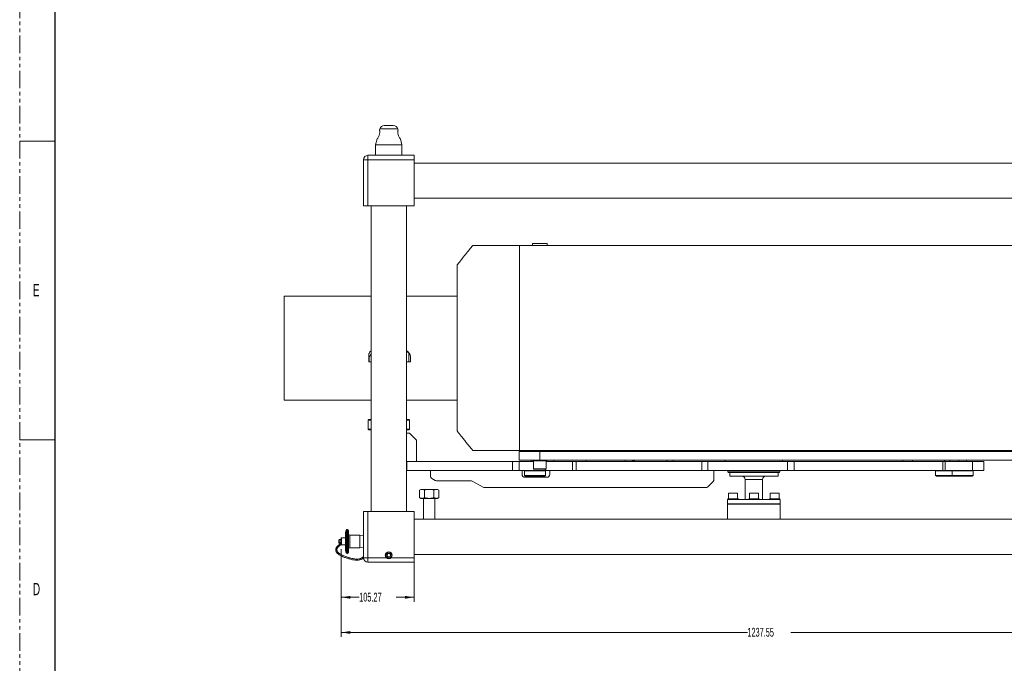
# Model space of a CAD drawing. Header units: millimetres. Extents: x 0 to 1118, y 0 to 864.
# Tile 3 of 22: x 0 to 356, y 351 to 584. Entities that reach past the tile are written whole.
import ezdxf

# ---------------------------------------------------------------- set-up
doc = ezdxf.new("R2010")
doc.units = ezdxf.units.MM
doc.linetypes.add('PHANTOM', pattern=[12.7, 6.35, -1.27, 1.27, -1.27, 1.27, -1.27])
doc.styles.add('SLDTEXTSTYLE0', font='TXT', dxfattribs={"width": 0.6})
doc.styles.add('SLDTEXTSTYLE3', font='TXT', dxfattribs={"width": 0.605})
doc.dimstyles.new('SLDDIMSTYLE1', dxfattribs={"dimtxt": 3.175, "dimasz": 3.302, "dimexe": 0, "dimexo": 0.0625, "dimgap": 0.79375, "dimtad": 0, "dimtih": 1, "dimtoh": 1, "dimlfac": 4, "dimrnd": 1e-09, "dimzin": 12, "dimdsep": 46, "dimtxsty": 'SLDTEXTSTYLE3', "dimsah": 1, "dimcen": 0.09, "dimadec": 0, "dimazin": 3, "dimtfac": 1, "dimtofl": 0, "dimtmove": 0, "dimatfit": 3, "dimfxl": 1, "dimfrac": 2, "dimtolj": 1, "dimtzin": 12, "dimarcsym": 0})

# ---------------------------------------------------------------- blocks, each defined once
blk = doc.blocks.new('_D_2')
at = {"color": 7, "linetype": 'Continuous', "lineweight": 0}
for p, q in [((116.23, 392.34), (116.23, 360.59)), ((425.61, 392.34), (425.61, 360.59)), ((116.23, 362.19), (263.04, 362.19)), ((425.61, 362.19), (278.8, 362.19))]:
    blk.add_line(p, q, dxfattribs=at)
for points in [[(116.23, 362.19), (119.53, 361.68), (119.53, 362.69)], [(425.61, 362.19), (422.31, 362.69), (422.31, 361.68)]]:
    blk.add_solid(points, dxfattribs=at)
at = {"color": 7, "linetype": 'Continuous', "lineweight": 0, "insert": (263.04, 363.84), "char_height": 3.175, "attachment_point": 1, "style": 'SLDTEXTSTYLE3'}
blk.add_mtext('1237.55', dxfattribs=at)
blk = doc.blocks.new('_D_3')
at = {"color": 7, "linetype": 'Continuous', "lineweight": 0}
for p, q in [((116.23, 392.34), (116.23, 373.29)), ((142.54, 387.57), (142.54, 373.29)), ((116.23, 374.89), (122.71, 374.89)), ((142.54, 374.89), (136.05, 374.89))]:
    blk.add_line(p, q, dxfattribs=at)
for points in [[(116.23, 374.89), (119.53, 374.38), (119.53, 375.39)], [(142.54, 374.89), (139.24, 375.39), (139.24, 374.38)]]:
    blk.add_solid(points, dxfattribs=at)
at = {"color": 7, "linetype": 'Continuous', "lineweight": 0, "insert": (122.71, 376.54), "char_height": 3.175, "attachment_point": 1, "style": 'SLDTEXTSTYLE3'}
blk.add_mtext('105.27', dxfattribs=at)

msp = doc.modelspace()

# ---------------------------------------------------------------- linework, layer by layer
at = {"color": 7, "linetype": 'PHANTOM', "lineweight": 0}
msp.add_line((0, 0), (0, 863.6), dxfattribs=at)
at = {"color": 7, "linetype": 'Continuous', "lineweight": 30}
msp.add_line((12.7, 838.2), (12.7, 25.4), dxfattribs=at)
at = {"color": 7, "linetype": 'Continuous', "lineweight": 15}
for p, q in [((131.7788, 545.3368), (133.4187, 545.3368)), ((133.4187, 545.3368), (135.0587, 545.3368)), ((130.2092, 544.1323), (130.0845, 543.6669)), ((136.7478, 543.6862), (136.6283, 544.1323)), ((129.2344, 540.4944), (128.6562, 538.3368)), ((128.6562, 538.3368), (128.6562, 534.5868)), ((128.6562, 538.3368), (138.1812, 538.3368)), ((138.1812, 538.3368), (137.6008, 540.5028)), ((138.1812, 534.5868), (138.1812, 538.3368)), ((125.8812, 532.9993), (125.8812, 534.5868)), ((125.8812, 534.5868), (142.5437, 534.5868)), ((142.5437, 534.5868), (142.5437, 532.9993)), ((124.2937, 516.3368), (124.2937, 532.9993)), ((125.8812, 532.9993), (124.2937, 532.9993)), ((125.8812, 532.9993), (125.8812, 516.3368)), ((142.5437, 532.9993), (125.8812, 532.9993)), ((142.5437, 532.9993), (142.5437, 516.3368)), ((399.2937, 531.8118), (142.5437, 531.8118)), ((125.8812, 516.3368), (124.2937, 516.3368)), ((142.5437, 516.3368), (125.8812, 516.3368)), ((127.0687, 516.3368), (127.0687, 405.8368)), ((139.7687, 405.8368), (139.7687, 516.3368)), ((142.5437, 519.1118), (399.2937, 519.1118)), ((180.6437, 427.9805), (180.6437, 501.9805)), ((180.6437, 501.9805), (391.6437, 501.9805)), ((185.3812, 502.7305), (185.3812, 501.9805)), ((185.3812, 502.7305), (190.6562, 502.7305)), ((190.6562, 501.9805), (190.6562, 502.7305)), ((158.1437, 464.9805), (158.1437, 494.9805)), ((127.0687, 483.6608), (95.6437, 483.6608)), ((95.6437, 464.9108), (95.6437, 483.6608)), ((158.1437, 483.6608), (139.7687, 483.6608)), ((95.6437, 446.1608), (95.6437, 464.9108)), ((126.3718, 463.1741), (126.4205, 463.251)), ((140.6456, 463.1741), (140.6456, 459.9555)), ((158.1437, 464.9805), (158.1437, 434.9805)), ((126.1748, 462.3948), (126.1748, 462.3932)), ((126.1748, 462.3932), (126.1748, 459.955)), ((126.3369, 461.7681), (126.3104, 461.7681)), ((126.3104, 459.9555), (126.3104, 461.7681)), ((126.3104, 459.9555), (126.3369, 459.9555)), ((126.3369, 461.7681), (126.3369, 459.9555)), ((141.2937, 459.9993), (141.2937, 461.7681)), ((141.2937, 459.9555), (141.2937, 461.7681)), ((141.2937, 459.955), (141.2937, 459.9993)), ((95.6437, 446.1608), (127.0687, 446.1608)), ((139.7687, 446.1608), (158.1437, 446.1608)), ((126.1687, 439.1305), (125.9187, 438.8805)), ((125.9187, 438.8805), (125.9187, 435.6305)), ((127.0687, 438.8805), (125.9187, 438.8805)), ((126.1687, 439.1305), (127.0687, 439.1305)), ((139.7687, 439.1305), (140.6687, 439.1305)), ((140.9187, 438.8805), (139.7687, 438.8805)), ((140.9187, 438.8805), (140.6687, 439.1305)), ((140.9187, 435.6305), (140.9187, 438.8805)), ((125.9187, 435.6305), (126.1687, 435.3805)), ((125.9187, 435.6305), (127.0687, 435.6305)), ((127.0687, 435.3805), (126.1687, 435.3805)), ((139.7687, 435.6305), (140.9187, 435.6305)), ((140.6687, 435.3805), (139.7687, 435.3805)), ((140.6687, 435.3805), (140.9187, 435.6305)), ((140.9187, 434.1805), (139.7687, 434.1805)), ((143.4187, 431.6805), (140.9187, 434.1805)), ((143.4187, 423.9305), (143.4187, 431.6805)), ((180.5187, 424.4305), (180.5187, 427.6055)), ((180.5187, 427.6055), (188.0187, 427.6055)), ((180.6437, 427.9805), (391.6437, 427.9805)), ((185.3812, 427.9805), (185.3812, 427.6055)), ((188.0187, 427.6055), (188.0187, 424.4305)), ((188.0187, 427.6055), (384.2687, 427.6055)), ((190.6562, 427.6055), (190.6562, 427.9805)), ((196.0661, 427.9805), (196.1041, 427.6055)), ((197.2513, 427.6055), (197.2513, 427.9805)), ((201.2513, 427.9805), (201.2513, 427.6055)), ((209.5513, 427.9805), (209.5513, 427.6055)), ((209.7215, 427.6055), (209.7215, 427.9805)), ((209.8034, 427.6055), (209.8034, 427.9805)), ((209.9263, 427.6055), (209.9263, 427.9805)), ((210.3013, 427.6805), (210.3013, 427.9805)), ((210.3013, 427.6805), (210.3763, 427.6055)), ((210.3013, 427.6055), (210.3013, 427.6805)), ((210.5513, 427.9805), (210.5513, 427.6055)), ((221.4612, 427.6055), (221.4612, 427.9805)), ((221.7112, 427.9805), (221.7112, 427.6055)), ((224.9612, 427.6055), (224.9612, 427.9805)), ((225.2112, 427.9805), (225.2112, 427.6055)), ((226.1612, 427.6055), (226.1612, 427.9805)), ((236.1612, 427.6055), (236.1612, 427.9805)), ((247.8687, 427.6055), (247.8687, 427.9805)), ((258.1187, 427.9805), (258.1187, 427.6055)), ((270.1687, 427.6055), (270.1687, 427.9805)), ((272.6687, 427.9805), (272.6687, 427.6055)), ((273.0437, 427.9805), (273.0437, 427.6055)), ((273.1062, 427.9805), (273.1062, 427.6055)), ((273.1312, 427.9805), (273.1312, 427.6055)), ((273.4062, 427.6055), (273.4062, 427.9805)), ((273.6437, 427.6055), (273.6437, 427.9805)), ((273.8937, 427.9805), (273.8937, 427.6055)), ((139.7687, 423.9305), (143.4187, 423.9305)), ((139.7687, 423.9305), (139.9187, 423.9305)), ((139.9187, 423.9305), (139.9187, 420.7555)), ((139.9187, 423.9305), (178.0824, 423.9305)), ((178.0824, 420.7555), (178.0824, 423.9305)), ((178.0824, 423.9305), (180.5452, 423.9305)), ((188.0187, 424.4305), (180.5187, 424.4305)), ((180.5452, 423.9305), (180.5452, 420.7555)), ((180.5452, 423.9305), (185.7687, 423.9305)), ((184.8937, 424.4305), (184.8937, 423.9305)), ((185.4562, 424.4305), (185.4562, 424.1805)), ((188.0187, 424.1805), (185.4562, 424.1805)), ((185.7687, 424.1805), (185.7687, 421.3305)), ((188.0187, 424.4305), (384.2687, 424.4305)), ((190.5812, 424.1805), (188.0187, 424.1805)), ((190.2687, 421.3305), (190.2687, 424.1805)), ((190.2687, 423.9305), (199.7995, 423.9305)), ((190.5812, 424.1805), (190.5812, 424.4305)), ((193.0187, 424.4305), (193.0187, 423.9305)), ((199.7995, 420.7555), (199.7995, 423.9305)), ((199.7995, 423.9305), (201.0959, 423.9305)), ((201.0959, 423.9305), (201.0959, 420.7555)), ((201.0959, 423.9305), (246.5255, 423.9305)), ((204.7687, 423.9305), (204.7687, 424.4305)), ((218.8126, 424.4305), (218.8126, 423.9305)), ((221.5626, 423.9305), (221.5626, 424.4305)), ((221.7112, 424.4305), (221.7112, 423.9305)), ((222.2042, 424.4305), (222.2042, 423.9305)), ((233.9542, 423.9305), (233.9542, 424.4305)), ((236.1612, 424.4305), (236.1612, 423.9305)), ((246.5255, 420.7555), (246.5255, 423.9305)), ((246.5255, 423.9305), (248.7453, 423.9305)), ((248.7453, 423.9305), (248.7453, 420.7555)), ((248.7453, 423.9305), (277.5515, 423.9305)), ((255.0187, 424.4305), (255.0187, 423.9305)), ((275.7687, 423.9305), (275.7687, 424.4305)), ((277.5515, 420.7555), (277.5515, 423.9305)), ((277.5515, 423.9305), (279.8995, 423.9305)), ((279.8995, 423.9305), (279.8995, 420.7555)), ((279.8995, 423.9305), (333.6991, 423.9305)), ((319.1741, 424.4305), (319.1741, 423.9305)), ((322.6908, 424.4305), (322.6908, 423.9305)), ((333.6991, 420.7555), (333.6991, 423.9305)), ((333.6991, 423.9305), (334.5662, 423.9305)), ((334.4408, 423.9305), (334.4408, 424.4305)), ((334.5662, 423.9305), (334.5662, 420.7555)), ((334.5662, 423.9305), (344.4458, 423.9305)), ((336.2212, 423.9305), (336.2212, 424.4305)), ((339.4712, 424.4305), (339.4712, 423.9305)), ((342.2212, 423.9305), (342.2212, 424.4305)), ((344.4458, 423.9305), (344.4458, 420.7555)), ((344.4458, 423.9305), (348.5121, 423.9305)), ((348.5121, 423.9305), (348.5121, 420.7555)), ((348.5121, 423.9305), (348.5644, 423.9305)), ((348.5644, 420.7555), (348.5644, 423.9305)), ((139.9187, 420.7555), (139.7687, 420.7555)), ((139.9187, 420.7555), (178.0824, 420.7555)), ((178.0824, 420.7555), (148.4562, 420.7555)), ((148.4562, 420.7555), (148.4562, 418.7376)), ((180.5452, 420.7555), (178.0824, 420.7555)), ((180.5452, 420.7555), (189.9431, 420.7555)), ((181.5812, 420.7555), (181.5812, 419.2555)), ((182.3312, 420.7555), (182.3312, 420.593)), ((182.3312, 420.593), (186.2687, 420.593)), ((182.5187, 420.593), (182.5187, 418.943)), ((186.2687, 420.593), (190.2062, 420.593)), ((189.9431, 420.7555), (199.7995, 420.7555)), ((190.0187, 418.943), (190.0187, 420.593)), ((190.2062, 420.593), (190.2062, 420.7555)), ((191.5812, 419.2555), (191.5812, 420.7555)), ((246.5255, 420.7555), (199.7995, 420.7555)), ((201.0959, 420.7555), (199.7995, 420.7555)), ((201.0959, 420.7555), (246.5255, 420.7555)), ((248.7453, 420.7555), (246.5255, 420.7555)), ((248.7453, 420.7555), (277.5515, 420.7555)), ((250.9562, 417.4197), (250.9562, 420.7555)), ((256.0187, 420.7555), (256.0187, 420.2305)), ((256.0187, 420.2305), (256.1919, 419.9305)), ((256.0187, 420.2305), (274.7687, 420.2305)), ((274.5955, 419.9305), (274.7687, 420.2305)), ((274.7687, 420.2305), (274.7687, 420.7555)), ((279.8995, 420.7555), (277.5515, 420.7555)), ((279.8995, 420.7555), (333.6991, 420.7555)), ((330.9087, 420.7555), (330.9087, 420.593)), ((330.9087, 420.593), (334.8462, 420.593)), ((331.0962, 420.593), (331.0962, 418.943)), ((334.5662, 420.7555), (333.6991, 420.7555)), ((334.5662, 420.7555), (344.4458, 420.7555)), ((334.8462, 420.593), (336.9087, 420.593)), ((336.9087, 420.7555), (336.9087, 420.593)), ((336.9087, 420.593), (340.8462, 420.593)), ((337.0962, 420.593), (337.0962, 418.943)), ((340.8462, 420.593), (344.7837, 420.593)), ((344.4458, 420.7555), (348.5121, 420.7555)), ((344.5962, 418.943), (344.5962, 420.593)), ((344.7837, 420.593), (344.7837, 420.7555)), ((348.5121, 420.7555), (348.5644, 420.7555)), ((148.9562, 417.8715), (150.2242, 417.1395)), ((163.1082, 417.0055), (150.7242, 417.0055)), ((167.4742, 414.6395), (163.6082, 416.8715)), ((182.5187, 418.943), (182.7687, 418.693)), ((182.5187, 418.943), (190.0187, 418.943)), ((182.5812, 418.2555), (190.5812, 418.2555)), ((189.7687, 418.693), (182.7687, 418.693)), ((189.7687, 418.693), (190.0187, 418.943)), ((248.7491, 414.7984), (250.6633, 416.7126)), ((274.5955, 419.9305), (256.1919, 419.9305)), ((256.6437, 419.9305), (256.6437, 418.6805)), ((274.1437, 418.6805), (256.6437, 418.6805)), ((262.2687, 417.4305), (262.2687, 410.2618)), ((268.5187, 410.2618), (268.5187, 417.4305)), ((274.1437, 418.6805), (274.1437, 419.9305)), ((331.0962, 418.943), (331.3462, 418.693)), ((331.0962, 418.943), (337.0962, 418.943)), ((337.3462, 418.693), (331.3462, 418.693)), ((337.0962, 418.943), (337.3462, 418.693)), ((337.0962, 418.943), (344.5962, 418.943)), ((344.3462, 418.693), (337.3462, 418.693)), ((344.3462, 418.693), (344.5962, 418.943)), ((145.0089, 413.8743), (144.5448, 413.6063)), ((144.5448, 410.8922), (144.5448, 413.6063)), ((145.0089, 413.8743), (145.4108, 413.8743)), ((145.4108, 413.8743), (148.0089, 413.8743)), ((146.2768, 413.6063), (146.2768, 410.8922)), ((148.0089, 413.8743), (150.6069, 413.8743)), ((149.7409, 410.8922), (149.7409, 413.6063)), ((150.6069, 413.8743), (151.0089, 413.8743)), ((151.473, 413.6063), (151.0089, 413.8743)), ((151.473, 410.8922), (151.473, 413.6063)), ((167.9742, 414.5055), (248.042, 414.5055)), ((144.5448, 410.8922), (145.0089, 410.6243)), ((145.0089, 410.6243), (145.4108, 410.6243)), ((145.4108, 410.6243), (148.0089, 410.6243)), ((146.0089, 410.6243), (146.0089, 403.0618)), ((148.0089, 410.6243), (150.6069, 410.6243)), ((150.0089, 403.0618), (150.0089, 410.6243)), ((150.6069, 410.6243), (151.0089, 410.6243)), ((151.0089, 410.6243), (151.473, 410.8922)), ((255.8687, 410.2618), (255.8687, 408.6368)), ((255.8687, 410.2618), (258.6585, 410.2618)), ((256.0187, 410.4618), (256.0187, 410.2618)), ((256.0187, 410.4618), (259.7687, 410.4618)), ((256.2687, 412.4618), (256.2687, 410.4618)), ((259.5187, 412.4618), (256.2687, 412.4618)), ((258.6585, 410.2618), (274.9187, 410.2618)), ((259.5187, 410.4618), (259.5187, 412.4618)), ((259.7687, 410.2618), (259.7687, 410.4618)), ((263.5187, 410.4618), (263.5187, 410.2618)), ((263.5187, 410.4618), (267.2687, 410.4618)), ((263.7687, 412.4618), (263.7687, 410.4618)), ((267.0187, 412.4618), (263.7687, 412.4618)), ((267.0187, 410.4618), (267.0187, 412.4618)), ((267.2687, 410.2618), (267.2687, 410.4618)), ((271.0187, 410.4618), (271.0187, 410.2618)), ((271.0187, 410.4618), (274.7687, 410.4618)), ((271.2687, 412.4618), (271.2687, 410.4618)), ((274.5187, 412.4618), (271.2687, 412.4618)), ((274.5187, 410.4618), (274.5187, 412.4618)), ((274.7687, 410.2618), (274.7687, 410.4618)), ((274.9187, 408.6368), (274.9187, 410.2618)), ((124.2937, 389.1743), (124.2937, 405.8368)), ((124.2937, 405.8368), (125.8812, 405.8368)), ((125.8812, 405.8368), (125.8812, 389.1743)), ((125.8812, 405.8368), (142.5437, 405.8368)), ((142.5437, 405.8368), (142.5437, 389.1743)), ((255.8687, 408.6368), (258.6585, 408.6368)), ((255.8687, 408.5868), (255.8687, 403.0618)), ((274.9187, 408.5868), (255.8687, 408.5868)), ((257.0437, 408.6368), (257.0437, 408.5868)), ((258.6585, 408.6368), (274.9187, 408.6368)), ((258.7437, 408.5868), (258.7437, 408.6368)), ((264.5437, 408.6368), (264.5437, 408.5868)), ((266.2437, 408.5868), (266.2437, 408.6368)), ((272.0437, 408.6368), (272.0437, 408.5868)), ((273.7437, 408.5868), (273.7437, 408.6368)), ((274.9187, 403.0618), (274.9187, 408.5868)), ((399.2937, 403.0618), (142.5437, 403.0618)), ((118.0154, 399.1595), (117.7135, 398.3302)), ((118.5073, 399.4206), (118.3883, 399.4206)), ((118.9041, 399.0238), (118.9041, 391.1498)), ((116.2252, 394.3813), (116.2252, 396.2361)), ((117.7135, 396.3314), (116.3205, 396.3314)), ((117.7135, 391.8433), (117.7135, 398.3302)), ((122.9735, 397.3688), (119.301, 397.3688)), ((124.2582, 397.2338), (122.9735, 397.3688)), ((122.9735, 392.8047), (122.9735, 397.3688)), ((124.2937, 397.1983), (124.2582, 397.2338)), ((124.2582, 392.9398), (124.2582, 397.2338)), ((124.2937, 397.1983), (124.2937, 392.9752)), ((124.2937, 396.5818), (124.2937, 396.5818)), ((116.2252, 393.9374), (116.2252, 394.3813)), ((116.3205, 393.8422), (117.7135, 393.8422)), ((117.7135, 391.8433), (118.0154, 391.014)), ((119.301, 392.8047), (122.9735, 392.8047)), ((122.9735, 392.8047), (124.2582, 392.9398)), ((124.2582, 392.9398), (124.2937, 392.9752)), ((124.2937, 393.5918), (124.2937, 393.5918)), ((118.3883, 390.7529), (118.5073, 390.7529)), ((125.8812, 389.1743), (124.2937, 389.1743)), ((125.8812, 389.1743), (132.8744, 389.1743)), ((125.8812, 389.1743), (125.8812, 387.5868)), ((133.0579, 390.7118), (132.697, 390.0868)), ((132.697, 390.0868), (133.0579, 389.4618)), ((133.7796, 390.7118), (133.0579, 390.7118)), ((133.0579, 389.4618), (133.7796, 389.4618)), ((134.1404, 390.0868), (133.7796, 390.7118)), ((133.7796, 389.4618), (134.1404, 390.0868)), ((133.963, 389.1743), (142.5437, 389.1743)), ((142.5437, 390.3618), (399.2937, 390.3618)), ((142.5437, 389.1743), (142.5437, 387.5868)), ((142.5437, 387.5868), (125.8812, 387.5868))]:
    msp.add_line(p, q, dxfattribs=at)
at = {"color": 9, "linetype": 'Continuous', "lineweight": 15}
for p, q in [((136.6283, 544.1323), (130.2092, 544.1323)), ((202.7513, 427.6055), (202.7513, 427.9805)), ((225.4612, 427.9805), (225.4612, 427.6055)), ((185.7687, 421.3305), (188.0187, 421.3305)), ((188.0187, 421.3305), (190.2687, 421.3305)), ((189.9431, 421.1805), (189.9431, 420.7555)), ((268.5187, 417.4305), (262.2687, 417.4305)), ((118.0154, 391.014), (118.0154, 399.1595)), ((118.3883, 399.4206), (118.3883, 390.7529)), ((118.5073, 390.7529), (118.5073, 399.4206)), ((116.3205, 396.3314), (116.3205, 394.3229)), ((119.301, 397.3688), (119.301, 392.8047)), ((116.3205, 394.3229), (116.3205, 393.8422))]:
    msp.add_line(p, q, dxfattribs=at)
at = {"color": 7, "linetype": 'Continuous', "lineweight": 0}
for p, q in [((0, 539.75), (12.7, 539.75)), ((0, 431.8), (12.7, 431.8))]:
    msp.add_line(p, q, dxfattribs=at)
at = {"color": 7, "linetype": 'Continuous', "lineweight": 15}
msp.add_circle((133.4187, 390.0868), 1.25, dxfattribs=at)
for centre, radius, start, end in [((131.7788, 543.7118), 1.625, 90, 165), ((135.0587, 543.7118), 1.625, 15, 90), ((125.8812, 532.9993), 1.5875, 90, 180), ((128.0388, 461.6118), 2.5, 112.832822, 119.054116), ((138.7986, 461.6118), 2.5, 3.584565, 67.167178), ((185.9187, 421.3305), 0.15, 180, 270), ((190.1187, 421.3305), 0.15, 270, 0), ((149.4562, 418.7376), 1, 180, 240), ((150.7242, 418.0055), 1, 240, 270), ((163.1082, 416.0055), 1, 60, 90), ((182.5812, 419.2555), 1, 180, 270), ((190.5812, 419.2555), 1, 270, 0), ((249.9562, 417.4197), 1, 315, 0), ((261.0187, 417.4305), 1.25, 0, 90), ((269.7687, 417.4305), 1.25, 90, 180), ((167.9742, 415.5055), 1, 240, 270), ((248.042, 415.5055), 1, 270, 315), ((259.8187, 408.4618), 0.175, 90, 134.415309), ((270.9687, 408.4618), 0.175, 45.584691, 90), ((118.3883, 399.0238), 0.3969, 90, 160), ((118.5073, 399.0238), 0.3969, 0, 90), ((116.3205, 396.2361), 0.0952, 90, 180), ((119.301, 397.7657), 0.3969, 180, 270), ((116.3205, 393.9374), 0.0953, 180, 270), ((119.301, 392.4079), 0.3969, 90, 180), ((118.3883, 391.1498), 0.3969, 200, 270), ((118.5073, 391.1498), 0.3969, 270, 0), ((125.8812, 389.1743), 1.5875, 180, 270), ((133.4187, 390.0868), 1.0625, 300.815256, 239.184744)]:
    msp.add_arc(centre, radius, start, end, dxfattribs=at)
for points, knots in [([(130.0945, 543.6643), (130.0937, 543.6682), (130.0914, 543.6794), (130.127, 543.5048), (130.166, 543.1745), (130.1584, 542.7184), (130.0674, 542.2191), (129.9029, 541.7235), (129.6809, 541.2411), (129.4443, 540.8202), (129.2629, 540.5334), (129.2448, 540.5059), (129.2368, 540.4938)], [0, 0, 0, 0, 0.05454828, 0.15669205, 0.26060646, 0.36450782, 0.46204967, 0.55820019, 0.66473206, 0.78517901, 0.90582852, 1, 1, 1, 1]), ([(137.5956, 540.5014), (137.5948, 540.5026), (137.593, 540.5053), (137.4899, 540.6659), (137.3189, 540.9488), (137.089, 541.3744), (136.8563, 541.9181), (136.706, 542.4982), (136.667, 542.9973), (136.6909, 543.3731), (136.7359, 543.6345), (136.7436, 543.6688), (136.7476, 543.6862)], [0, 0, 0, 0, 0.06537695, 0.1533758, 0.24880511, 0.35869702, 0.48103155, 0.59855861, 0.69923213, 0.79477892, 0.896018, 1, 1, 1, 1]), ([(163.7617, 501.9834), (163.3663, 501.5046), (162.4943, 500.4486), (161.4794, 499.2037), (160.7236, 498.2661), (160.266, 497.6949), (159.7081, 496.993), (158.9848, 496.0739), (158.4455, 495.3728), (158.1437, 494.9806)], [0, 0, 0, 0, 0.20921924, 0.46143631, 0.53690822, 0.61081383, 0.70527356, 0.83510444, 1, 1, 1, 1]), ([(163.7653, 501.9805), (163.7911, 501.9805), (163.8393, 501.9805), (164.217, 501.9805), (164.7347, 501.9805), (165.4076, 501.9805), (166.3046, 501.9805), (167.4459, 501.9805), (168.8171, 501.9805), (170.4027, 501.9805), (172.143, 501.9805), (173.9783, 501.9805), (175.7035, 501.9805), (177.0916, 501.9805), (178.1746, 501.9805), (179.0031, 501.9805), (179.6957, 501.9805), (180.2207, 501.9805), (180.5733, 501.9805), (180.6203, 501.9805), (180.6437, 501.9805)], [0, 0, 0, 0, 0.04852296, 0.09039125, 0.13232752, 0.17429761, 0.21621209, 0.27356844, 0.33094874, 0.38832992, 0.46386444, 0.53941843, 0.61493669, 0.69042247, 0.74197705, 0.79367572, 0.84538903, 0.89702909, 0.94855851, 1, 1, 1, 1]), ([(126.2928, 463.0093), (126.2547, 462.8939), (126.1775, 462.6598), (126.1672, 462.3175), (126.2046, 462.0404), (126.2527, 461.8705), (126.2862, 461.7901), (126.3051, 461.7729), (126.3104, 461.7681)], [0, 0, 0, 0, 0.28030099, 0.5686109, 0.79368532, 0.91599441, 0.97623927, 1, 1, 1, 1]), ([(126.8241, 463.7968), (126.8241, 463.7968), (126.8346, 463.8071), (126.7997, 463.7741), (126.7051, 463.6749), (126.5129, 463.4486), (126.3577, 463.1389), (126.2928, 463.0093)], [0, 0, 0, 0, 0.000294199, 0.212155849, 0.429595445, 0.761287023, 1, 1, 1, 1]), ([(126.3369, 461.7681), (126.3491, 461.7809), (126.4092, 461.8434), (126.5318, 462.1018), (126.7527, 462.4291), (126.9665, 462.6774), (127.0687, 462.7961)], [0, 0, 0, 0, 0.05973633, 0.29257092, 0.66189442, 1, 1, 1, 1]), ([(139.7687, 463.7219), (139.7983, 463.7146), (139.9335, 463.6812), (140.2425, 463.535), (140.5048, 463.3001), (140.6456, 463.1741)], [0, 0, 0, 0, 0.11490839, 0.52520196, 1, 1, 1, 1]), ([(140.6456, 463.1741), (140.7349, 463.0683), (140.916, 462.8537), (141.1098, 462.5042), (141.2257, 462.1842), (141.2737, 461.9515), (141.2898, 461.8166), (141.2926, 461.7811), (141.2937, 461.7681)], [0, 0, 0, 0, 0.23253913, 0.47177236, 0.72393175, 0.87735909, 0.955006, 1, 1, 1, 1]), ([(126.1769, 459.9555), (126.1762, 459.9555), (126.1658, 459.9555), (126.2023, 459.9555), (126.2744, 459.9555), (126.3104, 459.9555)], [0, 0, 0, 0, 0.03402887, 0.51701443, 1, 1, 1, 1]), ([(126.1793, 462.3948), (126.1775, 462.4101), (126.1716, 462.458), (126.1824, 462.5046), (126.1897, 462.5363)], [0, 0, 0, 0, 0.318782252, 1, 1, 1, 1]), ([(126.3369, 459.9555), (126.3978, 459.9555), (126.5196, 459.9555), (126.7742, 459.9555), (126.9744, 459.9555), (127.0687, 459.9555)], [0, 0, 0, 0, 0.3458361, 0.69167219, 1, 1, 1, 1]), ([(140.6456, 459.9555), (140.3777, 459.9555), (140.0398, 459.9555), (139.8152, 459.9555), (139.7687, 459.9555)], [0, 0, 0, 0, 0.79293862, 1, 1, 1, 1]), ([(158.1437, 434.9804), (158.4117, 434.6319), (158.9019, 433.9942), (159.5779, 433.133), (160.1385, 432.426), (160.6278, 431.8141), (161.0916, 431.2381), (161.5556, 430.6653), (162.0197, 430.0956), (162.7585, 429.1924), (163.3427, 428.4849), (163.7723, 427.9645)], [0, 0, 0, 0, 0.14618275, 0.2674803, 0.36366052, 0.44582387, 0.52778329, 0.6096064, 0.691324, 0.77297187, 1, 1, 1, 1]), ([(180.6437, 427.9805), (180.6194, 427.9805), (180.5706, 427.9805), (180.2044, 427.9805), (179.6597, 427.9805), (178.942, 427.9805), (178.0837, 427.9805), (176.9836, 427.9805), (175.5808, 427.9805), (173.8462, 427.9805), (172.0145, 427.9805), (170.1559, 427.9805), (168.3473, 427.9805), (166.8885, 427.9805), (165.7975, 427.9805), (165.0441, 427.9805), (164.4305, 427.9805), (164.0018, 427.9805), (163.7688, 427.9805), (163.7857, 427.9805), (163.7917, 427.9805)], [0, 0, 0, 0, 0.05249832, 0.10508836, 0.15779531, 0.21058025, 0.26335046, 0.31596916, 0.39015962, 0.46437072, 0.53863975, 0.61293473, 0.68720574, 0.76143616, 0.80444646, 0.84756505, 0.8906673, 0.93368257, 0.97660602, 1, 1, 1, 1]), ([(197.6017, 427.6055), (197.6248, 427.6752), (197.6733, 427.8213), (197.7835, 427.9258), (197.8412, 427.9805)], [0, 0, 0, 0, 0.47641813, 1, 1, 1, 1]), ([(203.0013, 427.6055), (203.0013, 427.6429), (203.0013, 427.7542), (203.0013, 427.8902), (203.0013, 427.9805)], [0, 0, 0, 0, 0.33589668, 1, 1, 1, 1]), ([(206.5013, 427.6055), (206.5013, 427.6242), (206.5013, 427.7281), (206.5013, 427.8668), (206.5013, 427.9805)], [0, 0, 0, 0, 0.17996815, 1, 1, 1, 1]), ([(185.9187, 421.1805), (185.9468, 421.1805), (185.9899, 421.1805), (186.2518, 421.1805), (186.5228, 421.1805), (186.8593, 421.1805), (187.3482, 421.1805), (187.7546, 421.1805), (188.0187, 421.1805)], [0, 0, 0, 0, 0.23945684, 0.36836066, 0.5, 0.63163934, 0.76054316, 1, 1, 1, 1]), ([(188.0187, 421.1805), (188.2829, 421.1805), (188.6893, 421.1805), (189.1782, 421.1805), (189.5146, 421.1805), (189.7857, 421.1805), (190.0475, 421.1805), (190.0907, 421.1805), (190.1187, 421.1805)], [0, 0, 0, 0, 0.239456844, 0.36836066, 0.5, 0.63163934, 0.760543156, 1, 1, 1, 1]), ([(144.5448, 413.6063), (144.6854, 413.6812), (144.9693, 413.8324), (145.2627, 413.8602), (145.4108, 413.8743)], [0, 0, 0, 0, 0.49545796, 1, 1, 1, 1]), ([(145.4108, 413.8743), (145.5559, 413.8608), (145.8493, 413.8335), (146.1333, 413.6826), (146.2768, 413.6063)], [0, 0, 0, 0, 0.494510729, 1, 1, 1, 1]), ([(146.2768, 413.6063), (146.5581, 413.6812), (147.1258, 413.8324), (147.7127, 413.8602), (148.0089, 413.8743)], [0, 0, 0, 0, 0.49545796, 1, 1, 1, 1]), ([(148.0089, 413.8743), (148.2991, 413.8608), (148.886, 413.8335), (149.4539, 413.6826), (149.7409, 413.6063)], [0, 0, 0, 0, 0.49451073, 1, 1, 1, 1]), ([(149.7409, 413.6063), (149.8816, 413.6812), (150.1654, 413.8324), (150.4589, 413.8602), (150.6069, 413.8743)], [0, 0, 0, 0, 0.49545796, 1, 1, 1, 1]), ([(150.6069, 413.8743), (150.752, 413.8608), (151.0455, 413.8335), (151.3294, 413.6826), (151.473, 413.6063)], [0, 0, 0, 0, 0.494510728, 1, 1, 1, 1]), ([(145.4108, 410.6243), (145.2657, 410.6378), (144.9722, 410.6651), (144.6883, 410.8159), (144.5448, 410.8922)], [0, 0, 0, 0, 0.494510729, 1, 1, 1, 1]), ([(146.2768, 410.8922), (146.1362, 410.8173), (145.8523, 410.6662), (145.5588, 410.6383), (145.4108, 410.6243)], [0, 0, 0, 0, 0.49545796, 1, 1, 1, 1]), ([(148.0089, 410.6243), (147.7186, 410.6378), (147.1317, 410.6651), (146.5639, 410.8159), (146.2768, 410.8922)], [0, 0, 0, 0, 0.49451073, 1, 1, 1, 1]), ([(149.7409, 410.8922), (149.4596, 410.8173), (148.8919, 410.6662), (148.305, 410.6383), (148.0089, 410.6243)], [0, 0, 0, 0, 0.49545796, 1, 1, 1, 1]), ([(150.6069, 410.6243), (150.4618, 410.6378), (150.1684, 410.6651), (149.8844, 410.8159), (149.7409, 410.8922)], [0, 0, 0, 0, 0.49451073, 1, 1, 1, 1]), ([(151.473, 410.8922), (151.3323, 410.8173), (151.0484, 410.6662), (150.755, 410.6383), (150.6069, 410.6243)], [0, 0, 0, 0, 0.49545796, 1, 1, 1, 1]), ([(115.6303, 395.7798), (115.6057, 395.7776), (115.5521, 395.7727), (115.463, 395.7343), (115.3945, 395.6696), (115.3551, 395.5956), (115.3381, 395.5291), (115.3382, 395.4584), (115.3561, 395.39), (115.3895, 395.3296), (115.4464, 395.2683), (115.5151, 395.2261), (115.567, 395.2194), (115.5827, 395.2173)], [0, 0, 0, 0, 0.09645892, 0.20972572, 0.34310338, 0.41741933, 0.49543032, 0.57547067, 0.65551416, 0.73355169, 0.8079643, 0.94202599, 1, 1, 1, 1]), ([(115.6303, 395.2242), (115.6057, 395.2219), (115.5521, 395.2171), (115.463, 395.1787), (115.3945, 395.114), (115.3551, 395.04), (115.3381, 394.9735), (115.3382, 394.9028), (115.3561, 394.8344), (115.3895, 394.7741), (115.4464, 394.7123), (115.5301, 394.6642), (115.5975, 394.6569), (115.6287, 394.6536)], [0, 0, 0, 0, 0.09125252, 0.19840572, 0.32458428, 0.39488901, 0.46868933, 0.54440948, 0.6201326, 0.69395804, 0.7643542, 0.89117987, 1, 1, 1, 1]), ([(115.3733, 395.3649), (115.3678, 395.3553), (115.351, 395.326), (115.3385, 395.2688), (115.3385, 395.1987), (115.3537, 395.1357), (115.3746, 395.1016), (115.3833, 395.0875)], [0, 0, 0, 0, 0.11391862, 0.34847775, 0.589461, 0.83076698, 1, 1, 1, 1]), ([(116.2252, 395.8287), (116.135, 395.8238), (115.9, 395.8113), (115.651, 395.792), (115.603, 395.7766), (115.5778, 395.7685)], [0, 0, 0, 0, 0.228571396, 0.595023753, 1, 1, 1, 1]), ([(116.2252, 395.273), (116.135, 395.2682), (115.9, 395.2557), (115.651, 395.2364), (115.603, 395.2209), (115.5778, 395.2128)], [0, 0, 0, 0, 0.2285714, 0.59502375, 1, 1, 1, 1]), ([(115.736, 395.2404), (115.7395, 395.2413), (115.7686, 395.2488), (115.9351, 395.26), (116.1483, 395.2716), (116.2252, 395.2758)], [0, 0, 0, 0, 0.07912901, 0.66740922, 1, 1, 1, 1]), ([(116.2252, 394.3711), (116.129, 394.3169), (115.8537, 394.1621), (115.4488, 393.8863), (115.054, 393.5696), (114.7307, 393.245), (114.4797, 392.9109), (114.3144, 392.5797), (114.2275, 392.2382), (114.2226, 391.8827), (114.3184, 391.5178), (114.5174, 391.1653), (114.7739, 390.8597), (115.088, 390.5727), (115.4993, 390.2737), (116.0066, 389.974), (116.5773, 389.6919), (117.1612, 389.4422), (117.7221, 389.2267), (118.2377, 389.0536), (118.7196, 388.902), (119.2563, 388.7366), (119.9617, 388.5413), (120.7934, 388.3826), (121.6522, 388.3011), (122.3714, 388.3169), (122.9678, 388.4176), (123.4594, 388.5726), (123.8921, 388.8052), (124.1937, 388.999), (124.316, 389.1394), (124.3353, 389.1616)], [0, 0, 0, 0, 0.01940147, 0.05547395, 0.09162701, 0.12644362, 0.16332636, 0.20020095, 0.23114796, 0.26464035, 0.30507459, 0.34101974, 0.37034608, 0.40079216, 0.43562954, 0.47529152, 0.51513029, 0.55380921, 0.59044635, 0.62296728, 0.65007034, 0.67980326, 0.72228159, 0.77959809, 0.82944011, 0.8746698, 0.90629248, 0.93639293, 0.96568269, 0.99458277, 1, 1, 1, 1]), ([(124.2937, 389.6747), (124.0955, 389.4797), (123.7923, 389.1816), (123.2548, 388.9203), (122.7883, 388.7846), (122.2701, 388.7129), (121.706, 388.7006), (121.0899, 388.7493), (120.4189, 388.8594), (119.7475, 389.0114), (119.1599, 389.1645), (118.6634, 389.3182), (118.1304, 389.5017), (117.4734, 389.7428), (116.7159, 390.0595), (116.0557, 390.3968), (115.5523, 390.7181), (115.2126, 390.9884), (114.956, 391.2493), (114.7575, 391.5256), (114.6364, 391.8251), (114.6154, 392.1116), (114.6644, 392.3689), (114.783, 392.6434), (114.9879, 392.9343), (115.2717, 393.2314), (115.6383, 393.5321), (115.9784, 393.7714), (116.202, 393.8993), (116.2502, 393.9269)], [0, 0, 0, 0, 0.05391841, 0.082452, 0.11261091, 0.1451153, 0.18019546, 0.21815843, 0.26080907, 0.30757478, 0.34714487, 0.37458907, 0.40492696, 0.45313861, 0.50622129, 0.56136411, 0.60039664, 0.6338596, 0.66311763, 0.69593982, 0.73611439, 0.77333151, 0.804235, 0.84053301, 0.87886356, 0.91480868, 0.95190094, 0.98964775, 1, 1, 1, 1]), ([(115.3733, 394.8092), (115.3678, 394.7997), (115.351, 394.7704), (115.3385, 394.7132), (115.3382, 394.6429), (115.3564, 394.5744), (115.39, 394.5141), (115.4471, 394.4522), (115.5315, 394.4041), (115.599, 394.397), (115.6303, 394.3937)], [0, 0, 0, 0, 0.05558048, 0.17002104, 0.2875959, 0.40532821, 0.52027346, 0.63006627, 0.82855466, 1, 1, 1, 1]), ([(115.5773, 394.6655), (115.5867, 394.6599), (115.6049, 394.6491), (115.7709, 394.6289), (115.9723, 394.6127), (116.1931, 394.6032), (116.2252, 394.6018)], [0, 0, 0, 0, 0.25945656, 0.50265531, 0.92758112, 1, 1, 1, 1]), ([(115.5778, 394.405), (115.603, 394.3969), (115.651, 394.3815), (115.9, 394.3622), (116.135, 394.3497), (116.2252, 394.3448)], [0, 0, 0, 0, 0.40497625, 0.7714286, 1, 1, 1, 1]), ([(115.6548, 394.6659), (115.6731, 394.6731), (115.7083, 394.6869), (115.9311, 394.7044), (116.1472, 394.716), (116.2252, 394.7202)], [0, 0, 0, 0, 0.40881029, 0.78648014, 1, 1, 1, 1]), ([(115.6567, 394.4064), (115.6615, 394.4111), (115.6713, 394.4205), (115.8197, 394.4389), (115.9927, 394.4534), (116.1868, 394.4618), (116.201, 394.4624)], [0, 0, 0, 0, 0.25333394, 0.51121377, 0.96420856, 1, 1, 1, 1]), ([(132.8744, 389.1743), (132.983, 389.1232), (133.2001, 389.0209), (133.5659, 389.0156), (133.8197, 389.0927), (133.9429, 389.1628), (133.963, 389.1743)], [0, 0, 0, 0, 0.31324633, 0.62648809, 0.93890842, 1, 1, 1, 1])]:
    msp.add_open_spline(points, degree=3, knots=knots, dxfattribs=at)
msp.add_open_spline([(140.6456, 459.9555), (140.7385, 459.9555), (140.9243, 459.9555), (141.1258, 459.9555), (141.2623, 459.9555), (141.2832, 459.9555), (141.2937, 459.9555)], degree=3, dxfattribs=at)

# ---------------------------------------------------------------- texts
at = {"color": 7, "linetype": 'Continuous', "lineweight": 0, "char_height": 4.445, "attachment_point": 1, "style": 'SLDTEXTSTYLE0'}
for s, insert in [('E', (4.7942, 488.0477)), ('D', (4.7942, 380.0977))]:
    msp.add_mtext(s, dxfattribs=dict(at, insert=insert))

# ---------------------------------------------------------------- dimensions: what is measured, and where the dimension line sits
at = {"color": 7, "linetype": 'Continuous', "lineweight": 0}
for base, p1, picture, middle in [((116.2252, 362.1868), (425.6122, 393.9374), '_D_2', (270.9187, 362.1868)), ((116.2252, 374.8868), (142.5437, 389.1743), '_D_3', (129.3845, 374.8868))]:
    dim = msp.add_linear_dim(base=base, p1=p1, p2=(116.2252, 393.9374), dimstyle='SLDDIMSTYLE1', dxfattribs=at)
    dim.commit()
    dim.dimension.update_dxf_attribs({"geometry": picture, "text_midpoint": middle, "dimtype": 160})

doc.saveas('drawing.dxf')
